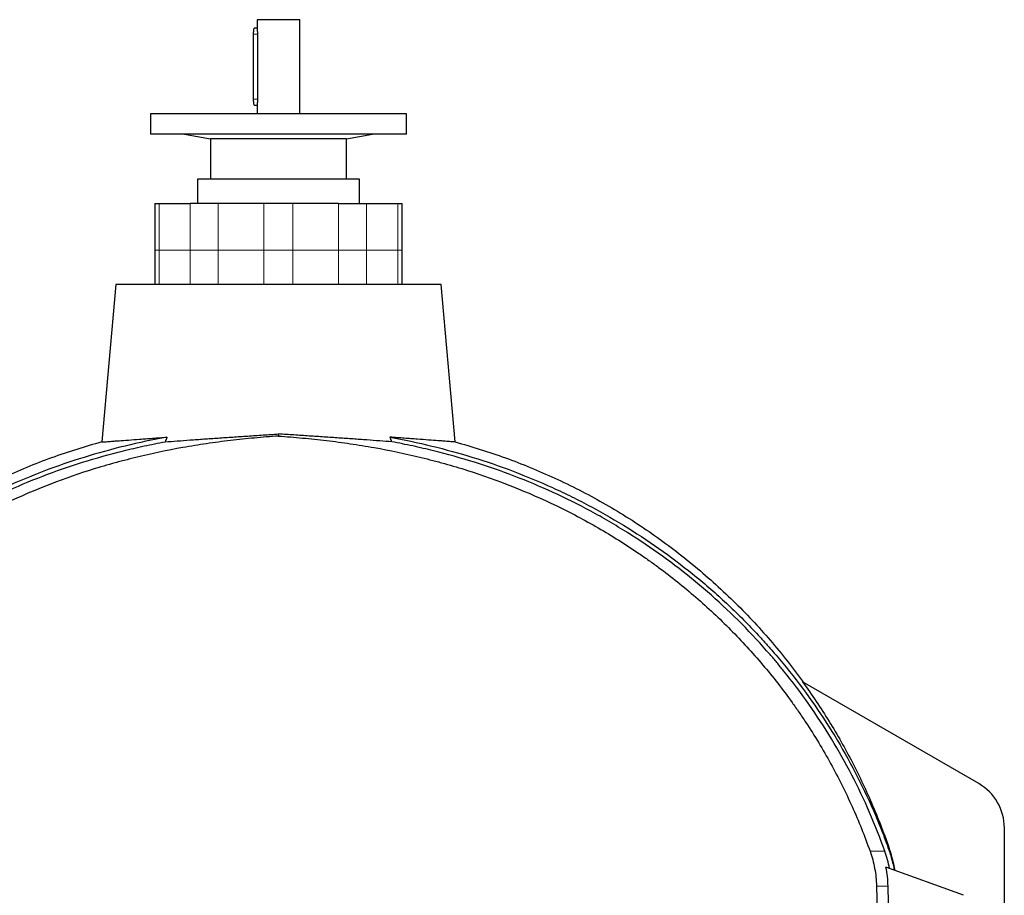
# Model space of a CAD drawing. Header units: millimetres. Extents: x 476 to 4188, y 453 to 4919.
# Tile 6 of 9: x 1109 to 2262, y 3893 to 4919. Entities that reach past the tile are written whole.
import ezdxf

# ---------------------------------------------------------------- set-up
doc = ezdxf.new("R2010")
doc.units = ezdxf.units.MM

msp = doc.modelspace()

# ---------------------------------------------------------------- linework, layer by layer
at = {"color": 7, "linetype": 'Continuous', "lineweight": 25}
for p, q in [((1387, 4918.6), (1387, 4908.1)), ((1437, 4918.6), (1387, 4918.6)), ((1437, 4808.6), (1437, 4918.6)), ((1382.9, 4825.6), (1382.9, 4901.6)), ((1387, 4908.6), (1383.6, 4908.6)), ((1387.4, 4901.6), (1387.4, 4825.6)), ((1387.4, 4825.6), (1387.4, 4825.1)), ((1262, 4808.6), (1262, 4784.6)), ((1412, 4808.6), (1262, 4808.6)), ((1383.6, 4818.6), (1387, 4818.6)), ((1387, 4818.6), (1387, 4808.6)), ((1562, 4808.6), (1412, 4808.6)), ((1562, 4784.6), (1562, 4808.6)), ((1412, 4784.6), (1262, 4784.6)), ((1302, 4784.6), (1332.2, 4779.3)), ((1332.2, 4779.3), (1332.2, 4732.1)), ((1412, 4779.3), (1332.2, 4779.3)), ((1562, 4784.6), (1412, 4784.6)), ((1491.7, 4779.3), (1412, 4779.3)), ((1491.7, 4779.3), (1522, 4784.6)), ((1491.7, 4732.1), (1491.7, 4779.3)), ((1317, 4732.1), (1317, 4703.6)), ((1412, 4732.1), (1317, 4732.1)), ((1507, 4732.1), (1412, 4732.1)), ((1507, 4703.6), (1507, 4732.1)), ((1267, 4703.6), (1267, 4648.6)), ((1267, 4703.6), (1272.2, 4703.6)), ((1272.2, 4703.6), (1308.7, 4703.6)), ((1341.5, 4703.6), (1308.7, 4703.6)), ((1395, 4703.6), (1341.5, 4703.6)), ((1428.9, 4703.6), (1395, 4703.6)), ((1482.4, 4703.6), (1428.9, 4703.6)), ((1482.4, 4703.6), (1515.2, 4703.6)), ((1515.2, 4703.6), (1551.7, 4703.6)), ((1551.7, 4703.6), (1557, 4703.6)), ((1557, 4648.6), (1557, 4703.6)), ((1267, 4648.6), (1267, 4608.6)), ((1557, 4608.6), (1557, 4648.6)), ((1221.3, 4608.6), (1205.2, 4424.2)), ((1602.6, 4608.6), (1221.3, 4608.6)), ((1618.7, 4424.2), (1602.6, 4608.6)), ((2232, 4024.2), (2025.7, 4143.3)), ((2262, 3782.1), (2262, 3972.2)), ((2214.2, 3893.4), (2123.4, 3926.4))]:
    msp.add_line(p, q, dxfattribs=at)
at = {"color": 8, "linetype": 'Continuous', "lineweight": 18}
for p, q in [((1382.9, 4901.6), (1387.4, 4901.6)), ((1382.9, 4825.6), (1387.4, 4825.6)), ((1272.2, 4703.6), (1272.2, 4648.6)), ((1308.7, 4703.6), (1308.7, 4648.6)), ((1341.5, 4703.6), (1341.5, 4648.6)), ((1395, 4703.6), (1395, 4648.6)), ((1428.9, 4703.6), (1428.9, 4648.6)), ((1482.4, 4703.6), (1482.4, 4648.6)), ((1515.2, 4703.6), (1515.2, 4648.6)), ((1551.7, 4703.6), (1551.7, 4648.6)), ((1267, 4648.6), (1272.2, 4648.6)), ((1272.2, 4648.6), (1308.7, 4648.6)), ((1272.2, 4648.6), (1272.2, 4608.6)), ((1308.7, 4648.6), (1341.5, 4648.6)), ((1308.7, 4648.6), (1308.7, 4608.6)), ((1341.5, 4648.6), (1395, 4648.6)), ((1341.5, 4648.6), (1341.5, 4608.6)), ((1395, 4648.6), (1428.9, 4648.6)), ((1395, 4648.6), (1395, 4608.6)), ((1428.9, 4648.6), (1428.9, 4608.6)), ((1482.4, 4648.6), (1428.9, 4648.6)), ((1482.4, 4648.6), (1482.4, 4608.6)), ((1515.2, 4648.6), (1482.4, 4648.6)), ((1515.2, 4648.6), (1515.2, 4608.6)), ((1551.7, 4648.6), (1515.2, 4648.6)), ((1551.7, 4648.6), (1551.7, 4608.6)), ((1557, 4648.6), (1551.7, 4648.6))]:
    msp.add_line(p, q, dxfattribs=at)
at = {"color": 7, "linetype": 'Continuous', "lineweight": 25, "flags": 128}
for points in [[(1382.9, 4901.6), (1382.9, 4902.9), (1382.9, 4904), (1383, 4905.1), (1383.1, 4906.1), (1383.1, 4907), (1383.2, 4907.7), (1383.4, 4908.2), (1383.5, 4908.5), (1383.6, 4908.6)], [(1383.6, 4818.6), (1383.5, 4818.7), (1383.4, 4819.1), (1383.2, 4819.6), (1383.1, 4820.3), (1383.1, 4821.1), (1383, 4822.1), (1382.9, 4823.2), (1382.9, 4824.4), (1382.9, 4825.6)], [(2112.3, 3904.3), (2115.2, 3795.7), (2115.4, 3789.2)]]:
    msp.add_lwpolyline(points, dxfattribs=at)
at = {"color": 7, "linetype": 'Continuous', "lineweight": 25}
msp.add_arc((2202, 3972.2), 60, 0, 60, dxfattribs=at)
for start_param, end_param in [(0.470036, 0.478778), (5.804407, 5.813149)]:
    msp.add_ellipse((1412, 3226.9), major_axis=(0, 1349.3), ratio=0.213649, start_param=start_param, end_param=end_param, dxfattribs=at)
for points, knots in [([(1387, 4908.1), (1387, 4908.1), (1387, 4907.9), (1387, 4907.5), (1387.1, 4906.8), (1387.1, 4905.9), (1387.2, 4904.9), (1387.3, 4903.8), (1387.4, 4902.7), (1387.4, 4902), (1387.4, 4901.6)], [0, 0, 0, 0, 0.041613, 0.176327, 0.314702, 0.453891, 0.597049, 0.737088, 0.881456, 1, 1, 1, 1]), ([(1387.4, 4825.1), (1387.4, 4824.8), (1387.4, 4824), (1387.3, 4822.9), (1387.2, 4821.8), (1387.1, 4820.8), (1387.1, 4820), (1387, 4819.3), (1386.9, 4818.8), (1387, 4818.7), (1387, 4818.6)], [0, 0, 0, 0, 0.134807, 0.273626, 0.408405, 0.546915, 0.685051, 0.827049, 0.967468, 1, 1, 1, 1]), ([(1281.4, 4429.8), (1264.9, 4426.8), (1248.6, 4423.4), (1216.2, 4415.5), (1200.2, 4411.1), (1168.5, 4401.2), (1152.8, 4395.9), (1121.7, 4384.1), (1106.3, 4377.7), (1083.5, 4367.3), (1075.9, 4363.7), (1064.6, 4358.2), (1060.9, 4356.3), (1053.4, 4352.4), (1049.7, 4350.5), (1031.2, 4340.6), (1016.8, 4332.3), (988.6, 4314.7), (974.9, 4305.6), (948, 4286.3), (935, 4276.3), (909.5, 4255.4), (897.1, 4244.5), (873.1, 4221.9), (861.4, 4210.2), (848.6, 4196.5), (847.2, 4194.9), (844.4, 4191.9), (843, 4190.3), (838.8, 4185.7), (836, 4182.6), (827.9, 4173.2), (822.6, 4166.8), (806.9, 4147.6), (797, 4134.5), (778.1, 4107.7), (769.1, 4094), (752.1, 4066.1), (744.1, 4051.8), (729, 4022.7), (721.9, 4007.9), (712, 3985.2), (708.9, 3977.5), (702.8, 3962.2), (699.9, 3954.4), (697.1, 3946.6)], [0, 0, 0, 0, 0.0625, 0.0625, 0.125, 0.125, 0.1875, 0.1875, 0.25, 0.25, 0.28125, 0.28125, 0.296875, 0.296875, 0.3125, 0.3125, 0.375, 0.375, 0.4375, 0.4375, 0.5, 0.5, 0.5625, 0.5625, 0.625, 0.625, 0.632812, 0.632812, 0.640625, 0.640625, 0.65625, 0.65625, 0.6875, 0.6875, 0.75, 0.75, 0.8125, 0.8125, 0.875, 0.875, 0.9375, 0.9375, 0.96875, 0.96875, 1, 1, 1, 1]), ([(1412, 4431.1), (1402.5, 4430.5), (1393.2, 4429.7), (1374.4, 4428), (1365.1, 4427), (1346.4, 4424.8), (1337.1, 4423.6), (1318.5, 4420.8), (1309.2, 4419.3), (1281.5, 4414.4), (1263.1, 4410.5), (1240.3, 4404.9), (1235.7, 4403.8), (1226.6, 4401.4), (1222, 4400.2), (1208.4, 4396.4), (1199.4, 4393.7), (1154.8, 4379.5), (1120.2, 4365.8), (1070, 4341.6), (1053.6, 4332.9), (1021.3, 4314.3), (1005.4, 4304.3), (985.9, 4291), (982.1, 4288.3), (974.4, 4282.9), (970.6, 4280.2), (959.3, 4271.8), (951.9, 4266.1), (930.1, 4248.6), (916, 4236.5), (888.9, 4211.1), (875.9, 4198), (850.8, 4170.6), (838.8, 4156.4), (821.5, 4134.3), (815.9, 4126.8), (809.1, 4117.2), (807.7, 4115.3), (805, 4111.4), (803.6, 4109.5), (799.6, 4103.7), (797, 4099.8), (784, 4080.1), (774.4, 4064.1), (756.3, 4031.3), (747.9, 4014.5), (732.6, 3980.3), (725.6, 3962.8), (719.2, 3945)], [0, 0, 0, 0, 0.03125, 0.03125, 0.0625, 0.0625, 0.09375, 0.09375, 0.125, 0.125, 0.1875, 0.1875, 0.203125, 0.203125, 0.21875, 0.21875, 0.25, 0.25, 0.375, 0.375, 0.4375, 0.4375, 0.5, 0.5, 0.515625, 0.515625, 0.53125, 0.53125, 0.5625, 0.5625, 0.625, 0.625, 0.6875, 0.6875, 0.75, 0.75, 0.78125, 0.78125, 0.789062, 0.789062, 0.796875, 0.796875, 0.8125, 0.8125, 0.875, 0.875, 0.9375, 0.9375, 1, 1, 1, 1]), ([(1205.2, 4424.2), (1205.2, 4424.2), (1205.6, 4424.2), (1207.3, 4424.3), (1208.6, 4424.4), (1211.9, 4424.7), (1214, 4424.9), (1217.2, 4425.1), (1217.8, 4425.1), (1219.2, 4425.2), (1219.9, 4425.3), (1222.1, 4425.5), (1223.6, 4425.6), (1228.5, 4425.9), (1232.2, 4426.2), (1240.2, 4426.8), (1244.6, 4427.1), (1250.6, 4427.6), (1251.8, 4427.7), (1254.2, 4427.8), (1255.5, 4427.9), (1259.3, 4428.2), (1261.9, 4428.4), (1269.9, 4429), (1275.5, 4429.4), (1281.4, 4429.8)], [0, 0, 0, 0, 0.125, 0.125, 0.25, 0.25, 0.375, 0.375, 0.40625, 0.40625, 0.4375, 0.4375, 0.5, 0.5, 0.625, 0.625, 0.75, 0.75, 0.78125, 0.78125, 0.8125, 0.8125, 0.875, 0.875, 1, 1, 1, 1]), ([(1279.1, 4424.4), (1283.7, 4424.8), (1288.5, 4425.1), (1298.3, 4425.8), (1303.4, 4426.2), (1309.9, 4426.7), (1311.2, 4426.7), (1313.9, 4426.9), (1315.2, 4427), (1319.2, 4427.3), (1321.9, 4427.5), (1330.1, 4428.1), (1335.7, 4428.5), (1346.9, 4429.2), (1352.6, 4429.6), (1364.1, 4430.4), (1370, 4430.8), (1378.9, 4431.4), (1381.9, 4431.6), (1387.9, 4432), (1390.9, 4432.2), (1399.9, 4432.8), (1405.9, 4433.2), (1412, 4433.6)], [0, 0, 0, 0, 0.125, 0.125, 0.25, 0.25, 0.28125, 0.28125, 0.3125, 0.3125, 0.375, 0.375, 0.5, 0.5, 0.625, 0.625, 0.75, 0.75, 0.8125, 0.8125, 0.875, 0.875, 1, 1, 1, 1]), ([(1544.8, 4424.4), (1540.2, 4424.8), (1535.4, 4425.1), (1525.6, 4425.8), (1520.5, 4426.2), (1514, 4426.7), (1512.7, 4426.7), (1510, 4426.9), (1508.7, 4427), (1504.7, 4427.3), (1502, 4427.5), (1493.8, 4428.1), (1488.3, 4428.5), (1477, 4429.2), (1471.3, 4429.6), (1459.8, 4430.4), (1453.9, 4430.8), (1445, 4431.4), (1442, 4431.6), (1436, 4432), (1433, 4432.2), (1424, 4432.8), (1418, 4433.2), (1412, 4433.6)], [0, 0, 0, 0, 0.125, 0.125, 0.25, 0.25, 0.28125, 0.28125, 0.3125, 0.3125, 0.375, 0.375, 0.5, 0.5, 0.625, 0.625, 0.75, 0.75, 0.8125, 0.8125, 0.875, 0.875, 1, 1, 1, 1]), ([(1412, 4431.1), (1421.4, 4430.5), (1430.8, 4429.7), (1449.5, 4428), (1458.9, 4427), (1477.5, 4424.8), (1486.8, 4423.6), (1505.4, 4420.8), (1514.7, 4419.3), (1542.4, 4414.4), (1560.8, 4410.5), (1583.7, 4404.9), (1588.2, 4403.8), (1597.3, 4401.4), (1601.9, 4400.2), (1615.5, 4396.4), (1624.5, 4393.7), (1669.1, 4379.5), (1703.7, 4365.8), (1753.9, 4341.6), (1770.3, 4332.9), (1802.7, 4314.3), (1818.5, 4304.3), (1838, 4291), (1841.8, 4288.3), (1849.5, 4282.9), (1853.3, 4280.2), (1864.6, 4271.8), (1872, 4266.1), (1893.8, 4248.6), (1907.9, 4236.5), (1935, 4211.1), (1948, 4198), (1973.1, 4170.6), (1985.1, 4156.4), (2002.4, 4134.3), (2008, 4126.8), (2014.8, 4117.2), (2016.2, 4115.3), (2018.9, 4111.4), (2020.3, 4109.5), (2024.3, 4103.7), (2026.9, 4099.8), (2039.9, 4080.1), (2049.6, 4064.1), (2067.6, 4031.3), (2076, 4014.5), (2091.3, 3980.3), (2098.4, 3962.8), (2104.7, 3945)], [0, 0, 0, 0, 0.03125, 0.03125, 0.0625, 0.0625, 0.09375, 0.09375, 0.125, 0.125, 0.1875, 0.1875, 0.203125, 0.203125, 0.21875, 0.21875, 0.25, 0.25, 0.375, 0.375, 0.4375, 0.4375, 0.5, 0.5, 0.515625, 0.515625, 0.53125, 0.53125, 0.5625, 0.5625, 0.625, 0.625, 0.6875, 0.6875, 0.75, 0.75, 0.78125, 0.78125, 0.789062, 0.789062, 0.796875, 0.796875, 0.8125, 0.8125, 0.875, 0.875, 0.9375, 0.9375, 1, 1, 1, 1]), ([(1618.7, 4424.2), (1618.7, 4424.2), (1618.3, 4424.2), (1616.6, 4424.3), (1615.3, 4424.4), (1612, 4424.7), (1609.9, 4424.9), (1606.7, 4425.1), (1606.1, 4425.1), (1604.7, 4425.2), (1604, 4425.3), (1601.8, 4425.5), (1600.3, 4425.6), (1595.4, 4425.9), (1591.7, 4426.2), (1583.7, 4426.8), (1579.3, 4427.1), (1573.4, 4427.6), (1572.1, 4427.7), (1569.7, 4427.8), (1568.4, 4427.9), (1564.6, 4428.2), (1562, 4428.4), (1554, 4429), (1548.4, 4429.4), (1542.5, 4429.8)], [0, 0, 0, 0, 0.125, 0.125, 0.25, 0.25, 0.375, 0.375, 0.40625, 0.40625, 0.4375, 0.4375, 0.5, 0.5, 0.625, 0.625, 0.75, 0.75, 0.78125, 0.78125, 0.8125, 0.8125, 0.875, 0.875, 1, 1, 1, 1]), ([(1542.5, 4429.8), (1559, 4426.8), (1575.3, 4423.4), (1607.7, 4415.5), (1623.7, 4411.1), (1655.4, 4401.2), (1671.2, 4395.9), (1702.2, 4384.1), (1717.6, 4377.7), (1740.4, 4367.3), (1748, 4363.7), (1759.3, 4358.2), (1763, 4356.3), (1770.5, 4352.4), (1774.2, 4350.5), (1792.7, 4340.6), (1807.1, 4332.3), (1835.3, 4314.7), (1849.1, 4305.6), (1875.9, 4286.3), (1888.9, 4276.3), (1914.4, 4255.4), (1926.8, 4244.5), (1950.9, 4221.9), (1962.5, 4210.2), (1975.3, 4196.5), (1976.7, 4194.9), (1979.5, 4191.9), (1980.9, 4190.3), (1985.1, 4185.7), (1987.9, 4182.6), (1996, 4173.2), (2001.4, 4166.8), (2017, 4147.6), (2026.9, 4134.5), (2045.8, 4107.7), (2054.8, 4094), (2071.8, 4066.1), (2079.8, 4051.8), (2094.9, 4022.7), (2102, 4007.9), (2111.9, 3985.2), (2115.1, 3977.5), (2121.1, 3962.2), (2124, 3954.4), (2126.8, 3946.6)], [0, 0, 0, 0, 0.0625, 0.0625, 0.125, 0.125, 0.1875, 0.1875, 0.25, 0.25, 0.28125, 0.28125, 0.296875, 0.296875, 0.3125, 0.3125, 0.375, 0.375, 0.4375, 0.4375, 0.5, 0.5, 0.5625, 0.5625, 0.625, 0.625, 0.632812, 0.632812, 0.640625, 0.640625, 0.65625, 0.65625, 0.6875, 0.6875, 0.75, 0.75, 0.8125, 0.8125, 0.875, 0.875, 0.9375, 0.9375, 0.96875, 0.96875, 1, 1, 1, 1]), ([(701.8, 3945), (707.3, 3960.4), (713.3, 3975.5), (726.2, 4005.3), (733.1, 4019.9), (748, 4048.5), (755.9, 4062.6), (772.6, 4090.3), (781.5, 4103.8), (800.2, 4130.5), (810.1, 4143.5), (821.7, 4157.9), (823, 4159.5), (825.6, 4162.7), (829.5, 4167.4), (833.5, 4172.1), (841.6, 4181.4), (847, 4187.5), (863.7, 4205.5), (875.2, 4217), (898.8, 4239.4), (911, 4250.2), (936.2, 4271), (949.1, 4281), (975.7, 4300.2), (989.4, 4309.4), (1006.9, 4320.4), (1010.5, 4322.5), (1017.5, 4326.8), (1021.1, 4328.9), (1031.8, 4335.2), (1039, 4339.2), (1060.8, 4350.9), (1075.5, 4358.3), (1120.3, 4378.8), (1151, 4390.6), (1198.2, 4405.4), (1214.2, 4409.9), (1234.4, 4414.9), (1238.4, 4415.8), (1246.5, 4417.7), (1250.6, 4418.6), (1262.8, 4421.3), (1271, 4422.9), (1279.1, 4424.4)], [0, 0, 0, 0, 0.0625, 0.0625, 0.125, 0.125, 0.1875, 0.1875, 0.25, 0.25, 0.3125, 0.3125, 0.320313, 0.320313, 0.328125, 0.34375, 0.34375, 0.375, 0.375, 0.4375, 0.4375, 0.5, 0.5, 0.5625, 0.5625, 0.625, 0.625, 0.640625, 0.640625, 0.65625, 0.65625, 0.6875, 0.6875, 0.75, 0.75, 0.875, 0.875, 0.9375, 0.9375, 0.953125, 0.953125, 0.96875, 0.96875, 1, 1, 1, 1]), ([(1205.2, 4424.2), (1185.5, 4418.9), (1165.8, 4412.7), (1126.7, 4398.6), (1107.4, 4390.6), (1069.2, 4373.1), (1050.4, 4363.5), (1013.6, 4342.6), (995.6, 4331.3), (960.5, 4307.2), (943.5, 4294.4), (910.6, 4267.3), (894.7, 4253.1), (864.4, 4223.4), (849.8, 4208), (822.3, 4176), (809.3, 4159.5), (797, 4142.6)], [0, 0, 0, 0, 0.125, 0.125, 0.25, 0.25, 0.375, 0.375, 0.5, 0.5, 0.625, 0.625, 0.75, 0.75, 0.875, 0.875, 1, 1, 1, 1]), ([(2122.1, 3945), (2116.6, 3960.4), (2110.6, 3975.5), (2097.7, 4005.3), (2090.8, 4019.9), (2075.9, 4048.5), (2068, 4062.6), (2051.3, 4090.3), (2042.4, 4103.8), (2023.7, 4130.5), (2013.8, 4143.5), (2002.2, 4157.9), (2000.9, 4159.5), (1998.3, 4162.7), (1994.4, 4167.4), (1990.4, 4172.1), (1982.3, 4181.4), (1976.9, 4187.5), (1960.2, 4205.5), (1948.8, 4217), (1925.1, 4239.4), (1912.9, 4250.2), (1887.7, 4271), (1874.8, 4281), (1848.2, 4300.2), (1834.5, 4309.4), (1817, 4320.4), (1813.5, 4322.5), (1806.4, 4326.8), (1802.8, 4328.9), (1792.1, 4335.2), (1784.9, 4339.2), (1763.1, 4350.9), (1748.4, 4358.3), (1703.6, 4378.8), (1672.9, 4390.6), (1625.7, 4405.4), (1609.7, 4409.9), (1589.5, 4414.9), (1585.5, 4415.8), (1577.4, 4417.7), (1573.3, 4418.6), (1561.1, 4421.3), (1552.9, 4422.9), (1544.8, 4424.4)], [0, 0, 0, 0, 0.0625, 0.0625, 0.125, 0.125, 0.1875, 0.1875, 0.25, 0.25, 0.3125, 0.3125, 0.320313, 0.320313, 0.328125, 0.34375, 0.34375, 0.375, 0.375, 0.4375, 0.4375, 0.5, 0.5, 0.5625, 0.5625, 0.625, 0.625, 0.640625, 0.640625, 0.65625, 0.65625, 0.6875, 0.6875, 0.75, 0.75, 0.875, 0.875, 0.9375, 0.9375, 0.953125, 0.953125, 0.96875, 0.96875, 1, 1, 1, 1]), ([(1618.7, 4424.2), (1638.5, 4418.9), (1658.1, 4412.7), (1697.2, 4398.6), (1716.5, 4390.6), (1754.7, 4373.1), (1773.5, 4363.5), (1810.3, 4342.6), (1828.4, 4331.3), (1863.4, 4307.2), (1880.4, 4294.4), (1913.3, 4267.3), (1929.2, 4253.1), (1959.6, 4223.4), (1974.1, 4208), (2001.6, 4176), (2014.6, 4159.5), (2026.9, 4142.6)], [0, 0, 0, 0, 0.125, 0.125, 0.25, 0.25, 0.375, 0.375, 0.5, 0.5, 0.625, 0.625, 0.75, 0.75, 0.875, 0.875, 1, 1, 1, 1]), ([(2025.7, 4143.3), (2036.7, 4128.2), (2047, 4112.8), (2066.5, 4081.3), (2075.6, 4065.2), (2092.6, 4032.4), (2100.4, 4015.7), (2115, 3981.7), (2121.7, 3964.3), (2127.7, 3946.6)], [0, 0, 0, 0, 0.25, 0.25, 0.5, 0.5, 0.75, 0.75, 1, 1, 1, 1]), ([(2104.7, 3945), (2105.8, 3941.7), (2106.9, 3938.4), (2108.7, 3931.7), (2109.4, 3928.4), (2111.4, 3918.1), (2112.1, 3911.2), (2112.3, 3904.3)], [0, 0, 0, 0, 0.25, 0.25, 0.5, 0.5, 1, 1, 1, 1]), ([(2127.6, 3924.9), (2126.9, 3928.3), (2126.1, 3931.7), (2124.3, 3938.4), (2123.2, 3941.7), (2122.1, 3945)], [0, 0, 0, 0, 0.5, 0.5, 1, 1, 1, 1]), ([(2126.8, 3946.6), (2128.2, 3942.8), (2129.4, 3938.9), (2130.9, 3932.9), (2131.4, 3931), (2132.3, 3927), (2132.7, 3925), (2133, 3923)], [0, 0, 0, 0, 0.5, 0.5, 0.75, 0.75, 1, 1, 1, 1]), ([(2127.7, 3946.6), (2128.3, 3944.7), (2129, 3942.7), (2130.1, 3938.8), (2130.7, 3936.8), (2132.2, 3930.8), (2133, 3926.8), (2133.6, 3922.7)], [0, 0, 0, 0, 0.25, 0.25, 0.5, 0.5, 1, 1, 1, 1]), ([(2125.8, 3904.3), (2125.7, 3908), (2125.5, 3911.7), (2124.7, 3919.1), (2124.1, 3922.8), (2123.4, 3926.4)], [0, 0, 0, 0, 0.5, 0.5, 1, 1, 1, 1])]:
    msp.add_open_spline(points, degree=3, knots=knots, dxfattribs=at)
for points in [[(1412, 4433.6), (1412, 4432.8), (1412, 4432), (1412, 4431.1)], [(2128.7, 3798.2), (2127.8, 3833.6), (2126.8, 3868.9), (2125.8, 3904.3)]]:
    msp.add_open_spline(points, degree=3, dxfattribs=at)
at = {"color": 8, "linetype": 'Continuous', "lineweight": 18}
for points, knots in [([(2122.1, 3945), (2120.8, 3945), (2118.8, 3945), (2114.4, 3945), (2112.8, 3945), (2109.1, 3945), (2107, 3945), (2104.7, 3945)], [0, 0, 0, 0, 0.5, 0.5, 0.75, 0.75, 1, 1, 1, 1]), ([(2125.8, 3904.3), (2123.9, 3904.3), (2121.3, 3904.3), (2116.4, 3904.3), (2114.4, 3904.3), (2112.3, 3904.3)], [0.097419, 0.097419, 0.097419, 0.097419, 0.14172828, 0.14172828, 0.1668561, 0.1668561, 0.1668561, 0.1668561])]:
    msp.add_open_spline(points, degree=3, knots=knots, dxfattribs=at)
msp.add_open_spline([(2127.7, 3946.6), (2127.5, 3946.6), (2127.2, 3946.6), (2126.8, 3946.6)], degree=3, dxfattribs=at)

doc.saveas('drawing.dxf')
